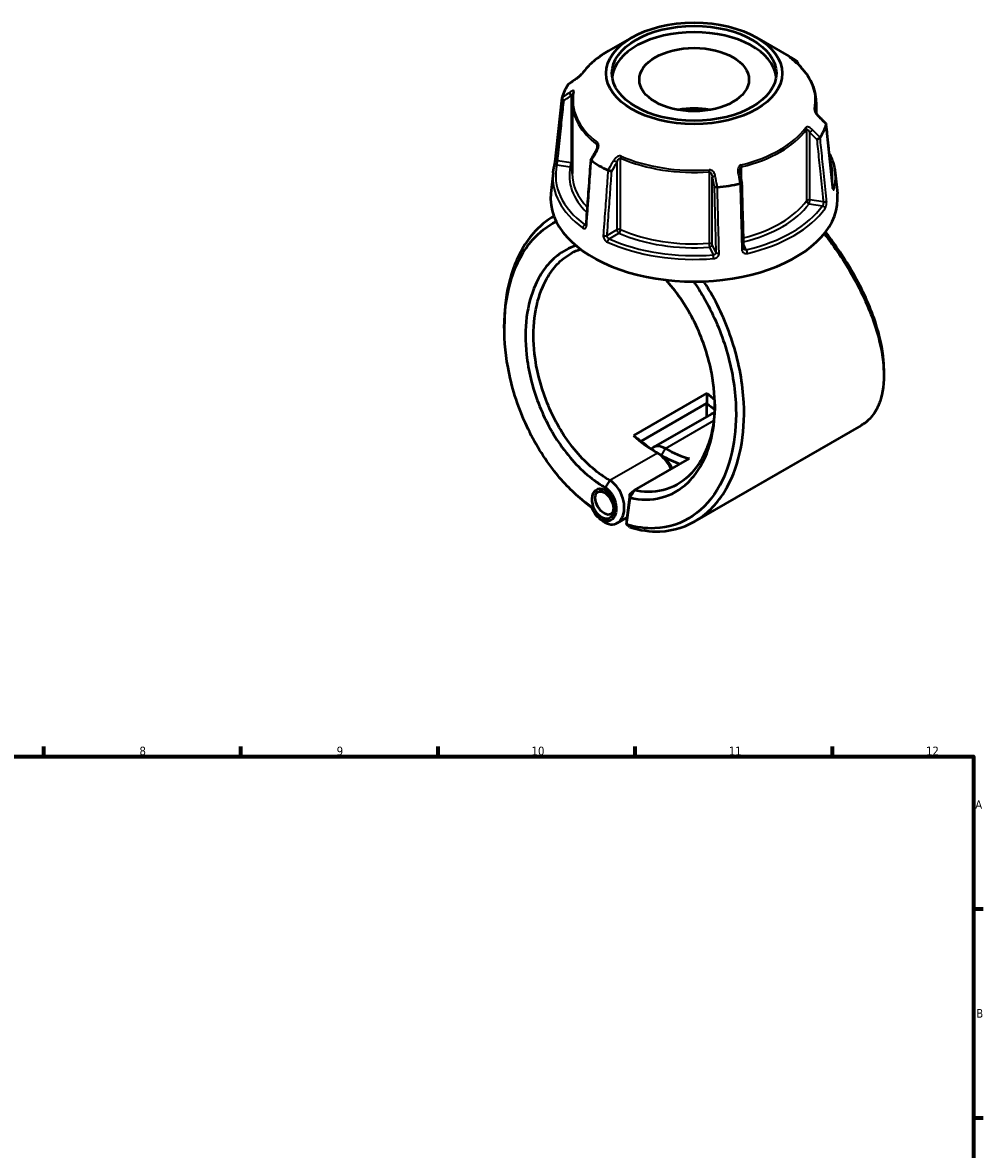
# Model space of a CAD drawing. Header units: millimetres. Extents: x 0 to 898, y 0 to 835.
# Tile 10 of 10: x 483 to 825, y 434 to 835. Entities that reach past the tile are written whole.
import ezdxf

# ---------------------------------------------------------------- set-up
doc = ezdxf.new("R2010")
doc.units = ezdxf.units.MM
for name, color, linetype, lineweight in [('Border (ANSI)', 7, 'Continuous', 70), ('Visible (ANSI)', 7, 'Continuous', 50), ('Visible Narrow (ANSI)', 7, 'Continuous', 35)]:
    doc.layers.add(name, color=color, linetype=linetype, lineweight=lineweight)
doc.styles.add('Note Text (ANSI)', font='tahoma.ttf')

# ---------------------------------------------------------------- blocks, each defined once
blk = doc.blocks.new('Borders Default Border')
at = {"layer": 'Border (ANSI)'}
for p, q in [((490.58, 574), (490.58, 577.45)), ((560.67, 574), (560.67, 577.45)), ((630.75, 574), (630.75, 577.45)), ((700.83, 574), (700.83, 577.45)), ((770.92, 574), (770.92, 577.45)), ((821, 519.75), (824.45, 519.75)), ((821, 445.5), (824.45, 445.5))]:
    blk.add_line(p, q, dxfattribs=at)
at = {"layer": 'Border (ANSI)', "flags": 128}
blk.add_lwpolyline([(20, 20), (20, 574), (821, 574), (821, 20), (20, 20)], dxfattribs=at)
at = {"layer": 'Border (ANSI)', "attachment_point": 7, "style": 'Note Text (ANSI)'}
for s, insert, char_height in [('8', (524.63, 574.33), 3.05), ('9', (594.7, 574.34), 3.05), ('10', (663.96, 574.34), 3.048), ('11', (734.04, 574.4), 3.048), ('12', (804.13, 574.4), 3.048), ('A', (821.63, 555.35), 3.05), ('B', (821.99, 481.1), 3.05)]:
    blk.add_mtext(s, dxfattribs=dict(at, insert=insert, char_height=char_height))

msp = doc.modelspace()

# ---------------------------------------------------------------- linework, layer by layer
at = {"layer": 'Visible (ANSI)'}
for p, q in [((699.615, 829.603), (691.286, 824.794)), ((743.849, 829.603), (755.43, 822.916)), ((678.382, 806.638), (678.382, 781.238)), ((765.082, 806.638), (765.082, 802.684)), ((671.623, 781.47), (670.829, 774.078)), ((771.841, 781.47), (772.634, 774.078)), ((671.885, 766.03), (671.842, 766.005)), ((726.23, 703.179), (700.138, 688.115)), ((702.888, 686.084), (726.221, 699.555)), ((726.186, 694.788), (726.186, 699.494)), ((727.729, 695.679), (707.294, 683.881)), ((781.069, 691.658), (721.895, 657.494)), ((700.542, 668.608), (720.061, 679.878)), ((689.375, 669.032), (687.557, 667.982)), ((698.908, 667.211), (697.696, 657.704)), ((697.724, 656.415), (698.942, 665.975)), ((698.908, 667.211), (700.542, 668.608)), ((698.942, 665.975), (698.908, 667.211)), ((693.194, 660.752), (692.097, 660.119)), ((697.854, 658.939), (694.419, 656.956)), ((697.696, 657.704), (697.724, 656.415))]:
    msp.add_line(p, q, dxfattribs=at)
for centre, major_axis, ratio in [((721.732, 816.833), (-31.278, 0), 0.5773503), ((721.732, 816.833), (-29.214, 0), 0.5773503), ((721.732, 814.605), (-19.476, 0), 0.5773503), ((689.445, 663.83), (1.972, -5.222), 0.6591126), ((689.827, 664.051), (2.27, -3.932), 0.5773503)]:
    msp.add_ellipse(centre, major_axis=major_axis, ratio=ratio, dxfattribs=at)
for centre, major_axis, ratio, start_param, end_param in [((721.732, 814.605), (-29.214, 0), 0.5773503, 3.2077127, 6.2170652), ((721.732, 803.46), (47.656, 0), 0.5773503, 0.6979587, 0.7853982), ((11498.019, -9684.928), (-14509.368, 6031.905), 0.7811368, 5.8146733, 5.8149273), ((721.732, 803.46), (-47.656, 0), 0.5773503, 5.9339464, 6.1088254), ((721.732, 793.057), (19.476, 0), 0.5773503, 1.2803998, 1.8611928), ((-9806.074, -6489.856), (-14078.613, 6629.659), 0.7840509, 4.2841798, 4.2844332), ((721.732, 803.46), (47.656, 0), 0.5773503, 5.9339464, 6.1088254), ((8577.169, -3805.522), (-7906.908, -13695.169), 0.5773855, 4.7102252, 4.7104691), ((721.732, 803.46), (-47.656, 0), 0.5773503, 0.6979587, 0.8728376), ((-2116.311, -2107.607), (-2384.604, 15419.645), 0.2116455, 4.8678085, 4.8680471), ((721.732, 803.46), (-47.656, 0), 0.5773503, 1.7451562, 1.9200352), ((721.732, 772.257), (51, 0), 0.5773503, 3.0796893, 6.3450887), ((734.778, 733.636), (-22.5, 38.971), 0.5773503, 2.0842332, 2.1751353), ((733.364, 732.82), (23.5, -40.703), 0.5773503, 5.2801149, 5.3671546), ((731.949, 688.37), (-4.22, 7.309), 0.5773503, 6.0220013, 6.2831853), ((708.686, 718.572), (22.5, -38.971), 0.5773503, 5.2258258, 5.4977872), ((710.1, 719.389), (-23.5, 40.703), 0.5773503, 2.1385222, 2.3561945), ((711.514, 676.572), (-4.22, 7.309), 0.5773503, 5.4977871, 6.4769284), ((708.686, 674.939), (4.22, -7.309), 0.5773503, 1.4029495, 2.3561945), ((711.514, 720.205), (-22.5, 38.971), 0.5773503, 2.3561945, 2.6281559), ((710.1, 675.755), (-3.22, 5.577), 0.5773503, 4.4916592, 5.4977872), ((710.1, 719.389), (23.5, -40.703), 0.5773503, 5.4977872, 5.6986981)]:
    msp.add_ellipse(centre, major_axis=major_axis, ratio=ratio, start_param=start_param, end_param=end_param, dxfattribs=at)
for points, knots in [([(691.286, 824.794), (690.497, 824.338), (689.737, 823.864), (688.28, 822.883), (687.584, 822.375), (686.258, 821.327), (685.628, 820.788), (684.441, 819.679), (683.883, 819.111), (682.841, 817.947), (682.358, 817.352), (681.914, 816.746)], [3.14159265, 3.14159265, 3.14159265, 3.14159265, 3.21871647, 3.21871647, 3.29584029, 3.29584029, 3.37296411, 3.37296411, 3.45008793, 3.45008793, 3.52721175, 3.52721175, 3.52721175, 3.52721175]), ([(756.119, 822.18), (756.067, 822.22), (756.021, 822.255), (755.944, 822.317), (755.912, 822.342), (755.866, 822.381), (755.852, 822.394), (755.849, 822.396), (755.849, 822.397), (755.849, 822.397)], [0, 0, 0, 0, 0.027602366, 0.027602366, 0.055204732, 0.055204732, 0.082807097, 0.082807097, 0.085029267, 0.085029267, 0.085029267, 0.085029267]), ([(765.082, 806.638), (765.082, 807.769), (764.955, 808.899), (764.451, 811.133), (764.074, 812.237), (763.083, 814.397), (762.468, 815.454), (761.016, 817.502), (760.179, 818.494), (758.299, 820.399), (757.256, 821.312), (756.119, 822.18)], [0.78539816, 0.78539816, 0.78539816, 0.78539816, 0.91488186, 0.91488186, 1.04436556, 1.04436556, 1.17384925, 1.17384925, 1.30333295, 1.30333295, 1.43281665, 1.43281665, 1.43281665, 1.43281665]), ([(758.404, 820.257), (758.412, 820.273), (758.419, 820.289), (758.473, 820.41), (758.498, 820.517), (758.505, 820.725), (758.485, 820.825), (758.401, 820.999), (758.34, 821.073), (758.261, 821.131)], [0.03322541, 0.03322541, 0.03322541, 0.03322541, 0.03920164, 0.03920164, 0.07789329, 0.07789329, 0.11648513, 0.11648513, 0.1535304, 0.1535304, 0.1535304, 0.1535304]), ([(681.914, 816.746), (681.896, 816.721), (681.871, 816.689), (681.803, 816.606), (681.756, 816.552), (681.636, 816.421), (681.56, 816.342), (681.37, 816.153), (681.254, 816.043), (680.978, 815.792), (680.816, 815.652), (680.494, 815.387), (680.335, 815.262), (680.048, 815.047), (679.919, 814.954), (679.795, 814.869)], [0, 0, 0, 0, 0.02448736, 0.02448736, 0.05566303, 0.05566303, 0.09536839, 0.09536839, 0.14762195, 0.14762195, 0.21670515, 0.21670515, 0.28578835, 0.28578835, 0.345416, 0.345416, 0.345416, 0.345416]), ([(678.728, 809.869), (678.682, 809.655), (678.641, 809.441), (678.567, 809.011), (678.534, 808.796), (678.479, 808.366), (678.456, 808.15), (678.419, 807.719), (678.405, 807.503), (678.386, 807.071), (678.382, 806.855), (678.382, 806.638)], [3.80317111, 3.80317111, 3.80317111, 3.80317111, 3.82793505, 3.82793505, 3.85269899, 3.85269899, 3.87746293, 3.87746293, 3.90222688, 3.90222688, 3.92699082, 3.92699082, 3.92699082, 3.92699082]), ([(672.479, 786.358), (672.632, 787.811), (672.786, 789.264), (673.092, 792.169), (673.246, 793.622), (673.552, 796.527), (673.706, 797.979), (674.013, 800.885), (674.166, 802.337), (674.473, 805.243), (674.626, 806.695), (674.779, 808.148)], [1.2046153, 1.2046153, 1.2046153, 1.2046153, 1.7491622, 1.7491622, 2.2937091, 2.2937091, 2.8382559, 2.8382559, 3.3828028, 3.3828028, 3.9273497, 3.9273497, 3.9273497, 3.9273497]), ([(675.485, 807.199), (675.484, 807.2), (675.482, 807.201), (675.367, 807.265), (675.259, 807.34), (675.069, 807.507), (674.987, 807.598), (674.86, 807.785), (674.815, 807.881), (674.772, 808.061), (674.772, 808.145), (674.793, 808.218)], [-0.15364842, -0.15364842, -0.15364842, -0.15364842, -0.15317329, -0.15317329, -0.11406281, -0.11406281, -0.0754613, -0.0754613, -0.03695913, -0.03695913, 0, 0, 0, 0]), ([(765.93, 801.624), (765.805, 801.75), (765.681, 801.884), (765.446, 802.163), (765.333, 802.309), (765.128, 802.605), (765.035, 802.755), (764.921, 802.966), (764.888, 803.033), (764.838, 803.144), (764.819, 803.191), (764.778, 803.301), (764.761, 803.36), (764.746, 803.429), (764.743, 803.448), (764.742, 803.462), (764.742, 803.464), (764.742, 803.464)], [0, 0, 0, 0, 0.06411837, 0.06411837, 0.12823675, 0.12823675, 0.19235512, 0.19235512, 0.22276405, 0.22276405, 0.24628627, 0.24628627, 0.28310596, 0.28310596, 0.30675646, 0.30675646, 0.31680187, 0.31680187, 0.31680187, 0.31680187]), ([(768.629, 798.935), (768.647, 798.917), (768.661, 798.897), (768.692, 798.826), (768.692, 798.768), (768.67, 798.702)], [-0.053484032, -0.053484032, -0.053484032, -0.053484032, -0.036959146, -0.036959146, 0, 0, 0, 0]), ([(770.985, 776.325), (770.832, 777.824), (770.678, 779.324), (770.372, 782.323), (770.218, 783.822), (769.912, 786.821), (769.758, 788.321), (769.452, 791.32), (769.299, 792.819), (768.992, 795.818), (768.839, 797.318), (768.685, 798.817)], [1.2046153, 1.2046153, 1.2046153, 1.2046153, 1.7489383, 1.7489383, 2.2932613, 2.2932613, 2.8375843, 2.8375843, 3.3819073, 3.3819073, 3.9262302, 3.9262302, 3.9262302, 3.9262302]), ([(766.503, 794.031), (766.461, 793.96), (766.399, 793.886), (766.24, 793.737), (766.143, 793.664), (765.929, 793.529), (765.813, 793.469), (765.577, 793.368), (765.457, 793.328), (765.341, 793.3), (765.34, 793.299), (765.339, 793.299)], [-0.1535305, -0.1535305, -0.1535305, -0.1535305, -0.11648518, -0.11648518, -0.0778932, -0.0778932, -0.03920169, -0.03920169, 0, 0, 0.00047622, 0.00047622, 0.00047622, 0.00047622]), ([(687.356, 790.851), (687.356, 790.777), (687.35, 790.693), (687.325, 790.515), (687.305, 790.421), (687.254, 790.227), (687.223, 790.128), (687.149, 789.928), (687.107, 789.828), (687.012, 789.629), (686.961, 789.531), (686.905, 789.435)], [0.13801183, 0.13801183, 0.13801183, 0.13801183, 0.17949263, 0.17949263, 0.22097343, 0.22097343, 0.26245423, 0.26245423, 0.30393503, 0.30393503, 0.34541583, 0.34541583, 0.34541583, 0.34541583]), ([(672.015, 783.733), (672.038, 783.83), (672.066, 783.951), (672.128, 784.239), (672.163, 784.409), (672.234, 784.772), (672.27, 784.966), (672.338, 785.355), (672.37, 785.549), (672.425, 785.917), (672.448, 786.09), (672.471, 786.284), (672.475, 786.322), (672.479, 786.358)], [0, 0, 0, 0, 0.05596137, 0.05596137, 0.11691794, 0.11691794, 0.17857848, 0.17857848, 0.2397459, 0.2397459, 0.2998994, 0.2998994, 0.31481354, 0.31481354, 0.31481354, 0.31481354]), ([(684.962, 786.061), (684.85, 784.527), (684.738, 782.992), (684.514, 779.922), (684.403, 778.387), (684.179, 775.317), (684.067, 773.782), (683.844, 770.712), (683.732, 769.177), (683.508, 766.107), (683.396, 764.572), (683.284, 763.037)], [0.5443454, 0.5443454, 0.5443454, 0.5443454, 1.0866895, 1.0866895, 1.6290336, 1.6290336, 2.1713777, 2.1713777, 2.7137217, 2.7137217, 3.2560658, 3.2560658, 3.2560658, 3.2560658]), ([(685.203, 785.789), (685.123, 785.839), (685.062, 785.889), (684.978, 785.983), (684.959, 786.026), (684.963, 786.075), (684.967, 786.087), (684.973, 786.097)], [-0.153530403, -0.153530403, -0.153530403, -0.153530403, -0.116485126, -0.116485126, -0.077893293, -0.077893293, -0.064730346, -0.064730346, -0.064730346, -0.064730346]), ([(769.772, 788.193), (770.305, 787.162), (770.744, 786.11), (771.458, 783.866), (771.712, 782.671), (771.841, 781.47)], [5.20761365, 5.20761365, 5.20761365, 5.20761365, 5.31604109, 5.31604109, 5.43588379, 5.43588379, 5.43588379, 5.43588379]), ([(671.623, 781.47), (671.639, 781.621), (671.657, 781.773), (671.698, 782.075), (671.72, 782.227), (671.768, 782.529), (671.795, 782.68), (671.851, 782.981), (671.881, 783.132), (671.945, 783.433), (671.979, 783.583), (672.015, 783.733)], [2.418097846, 2.418097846, 2.418097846, 2.418097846, 2.433220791, 2.433220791, 2.448343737, 2.448343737, 2.463466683, 2.463466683, 2.478589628, 2.478589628, 2.493712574, 2.493712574, 2.493712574, 2.493712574]), ([(692.449, 782.023), (692.448, 782.023), (692.447, 782.023), (692.362, 782.02), (692.262, 782.026), (692.043, 782.057), (691.925, 782.081), (691.681, 782.145), (691.558, 782.184), (691.326, 782.273), (691.219, 782.32), (691.125, 782.37)], [-0.15364842, -0.15364842, -0.15364842, -0.15364842, -0.15317321, -0.15317321, -0.11406278, -0.11406278, -0.07546114, -0.07546114, -0.03695909, -0.03695909, 0, 0, 0, 0]), ([(738.044, 781.494), (738.037, 781.53), (738.031, 781.565), (738.021, 781.636), (738.016, 781.672), (738.008, 781.743), (738.004, 781.778), (737.999, 781.849), (737.997, 781.884), (737.994, 781.954), (737.993, 781.988), (737.993, 782.023)], [0, 0, 0, 0, 0.014604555, 0.014604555, 0.02920911, 0.02920911, 0.043813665, 0.043813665, 0.05841822, 0.05841822, 0.073022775, 0.073022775, 0.073022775, 0.073022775]), ([(738.727, 777.877), (738.729, 777.867), (738.727, 777.856), (738.706, 777.819), (738.669, 777.791), (738.553, 777.735), (738.474, 777.707), (738.286, 777.655), (738.179, 777.632), (738.063, 777.612)], [-0.13074868, -0.13074868, -0.13074868, -0.13074868, -0.11406282, -0.11406282, -0.07546133, -0.07546133, -0.03695914, -0.03695914, 0, 0, 0, 0]), ([(739.338, 754.628), (739.297, 756.177), (739.257, 757.727), (739.175, 760.826), (739.135, 762.375), (739.053, 765.474), (739.013, 767.024), (738.931, 770.123), (738.891, 771.673), (738.809, 774.772), (738.768, 776.321), (738.728, 777.871)], [1.2046153, 1.2046153, 1.2046153, 1.2046153, 1.7437986, 1.7437986, 2.2829818, 2.2829818, 2.8221651, 2.8221651, 3.3613483, 3.3613483, 3.9005316, 3.9005316, 3.9005316, 3.9005316]), ([(729.974, 776.36), (729.852, 776.344), (729.729, 776.331), (729.486, 776.317), (729.37, 776.314), (729.162, 776.32), (729.072, 776.328), (728.929, 776.354), (728.876, 776.371), (728.844, 776.392), (728.844, 776.392), (728.844, 776.393)], [-0.15353049, -0.15353049, -0.15353049, -0.15353049, -0.11648517, -0.11648517, -0.07789322, -0.07789322, -0.03920168, -0.03920168, 0, 0, 0.00047624, 0.00047624, 0.00047624, 0.00047624]), ([(771.06, 775.893), (771.06, 775.893), (771.058, 775.898), (771.05, 775.924), (771.042, 775.953), (771.024, 776.04), (771.013, 776.104), (770.996, 776.223), (770.99, 776.273), (770.985, 776.325)], [0.20812264, 0.20812264, 0.20812264, 0.20812264, 0.22489111, 0.22489111, 0.25432414, 0.25432414, 0.2919232, 0.2919232, 0.31481354, 0.31481354, 0.31481354, 0.31481354]), ([(671.886, 766.028), (669.175, 764.468), (666.696, 762.408), (661.203, 756.07), (658.592, 751.199), (655.372, 740.851), (654.518, 735.584), (654.321, 730.037), (654.291, 729.193), (654.277, 728.343), (654.277, 727.487)], [0.7804091, 0.7804091, 0.7804091, 0.7804091, 1.0154019, 1.0154019, 1.37379006, 1.37379006, 1.67746339, 1.67746339, 1.67746339, 1.72367387, 1.72367387, 1.72367387, 1.72367387]), ([(685.356, 662.547), (684.192, 663.361), (683.042, 664.237), (678.198, 668.232), (674.673, 671.921), (669.597, 678.545), (667.831, 681.163), (664.575, 686.656), (663.086, 689.532), (660.34, 695.653), (659.104, 698.911), (657.036, 705.522), (656.204, 708.874), (654.544, 717.876), (654.118, 723.511), (654.33, 728.869), (654.542, 734.227), (655.391, 739.306), (658.547, 749.267), (661.09, 753.944), (666.754, 760.399), (669.589, 762.601), (672.705, 764.146)], [-3.05148, -3.05148, -3.05148, -3.05148, -2.964022, -2.964022, -2.6775194, -2.6775194, -2.5089885, -2.5089885, -2.3404576, -2.3404576, -2.1607971, -2.1607971, -1.9811367, -1.9811367, -1.6774634, -1.6774634, -1.6774634, -1.3737901, -1.3737901, -1.0154019, -1.0154019, -0.7429813, -0.7429813, -0.7429813, -0.7429813]), ([(683.284, 763.037), (683.281, 762.989), (683.275, 762.948), (683.261, 762.881), (683.253, 762.856), (683.241, 762.824), (683.236, 762.816), (683.236, 762.816)], [0, 0, 0, 0, 0.031458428, 0.031458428, 0.062916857, 0.062916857, 0.093079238, 0.093079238, 0.093079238, 0.093079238]), ([(767.964, 759.827), (771.69, 755.063), (775.086, 750.004), (781.439, 738.805), (784.199, 732.642), (787.714, 721.81), (788.712, 717.058), (789.053, 712.738), (789.394, 708.419), (789.078, 704.532), (787.557, 699.314), (786.769, 697.586), (784.774, 694.608), (783.567, 693.357), (781.815, 692.112), (781.448, 691.877), (781.069, 691.658)], [-2.462032, -2.462032, -2.462032, -2.462032, -2.1597208, -2.1597208, -1.8014476, -1.8014476, -1.4977294, -1.4977294, -1.4977294, -1.1940112, -1.1940112, -1.0143978, -1.0143978, -0.8347845, -0.8347845, -0.7891624, -0.7891624, -0.7891624, -0.7891624]), ([(789.186, 711.303), (789.187, 712.405), (789.138, 713.542), (789.04, 714.711), (788.688, 718.905), (787.701, 723.511), (784.26, 733.988), (781.574, 739.937), (775.377, 750.797), (772.041, 755.73), (768.387, 760.365)], [1.4130481, 1.4130481, 1.4130481, 1.4130481, 1.4977294, 1.4977294, 1.4977294, 1.8014476, 1.8014476, 2.1597208, 2.1597208, 2.4662781, 2.4662781, 2.4662781, 2.4662781]), ([(679.724, 755.559), (677.32, 754.791), (675.069, 753.587), (671.445, 750.71), (669.986, 749.194), (667.393, 745.72), (666.259, 743.76), (663.793, 738.197), (662.745, 734.305), (662.211, 730.115), (661.677, 725.926), (661.658, 721.44), (662.777, 711.112), (664.216, 705.219), (668.54, 693.934), (671.438, 688.549), (678.433, 678.897), (682.58, 674.703), (688.021, 670.839), (689.092, 670.151), (690.171, 669.528)], [-2.4983333, -2.4983333, -2.4983333, -2.4983333, -2.2558929, -2.2558929, -2.0652236, -2.0652236, -1.8745543, -1.8745543, -1.5707963, -1.5707963, -1.5707963, -1.2670383, -1.2670383, -0.8856997, -0.8856997, -0.5009853, -0.5009853, -0.0973674, -0.0973674, 0, 0, 0, 0]), ([(691.807, 672.085), (690.782, 672.677), (689.764, 673.331), (684.594, 676.998), (680.65, 680.975), (673.981, 690.137), (671.21, 695.254), (667.052, 706.004), (665.655, 711.63), (664.538, 721.516), (664.534, 725.82), (665.023, 729.849), (665.512, 733.877), (666.495, 737.629), (668.829, 743.002), (669.906, 744.898), (672.377, 748.264), (673.77, 749.735), (677.12, 752.437), (679.135, 753.564), (681.286, 754.319)], [0, 0, 0, 0, 0.0973674, 0.0973674, 0.5009853, 0.5009853, 0.8856997, 0.8856997, 1.2670383, 1.2670383, 1.5707963, 1.5707963, 1.5707963, 1.8745543, 1.8745543, 2.0652236, 2.0652236, 2.2558929, 2.2558929, 2.4836819, 2.4836819, 2.4836819, 2.4836819]), ([(739.376, 754.452), (739.372, 754.461), (739.368, 754.47), (739.361, 754.49), (739.357, 754.501), (739.351, 754.523), (739.349, 754.534), (739.344, 754.559), (739.342, 754.572), (739.339, 754.599), (739.338, 754.613), (739.338, 754.628)], [0.24445822, 0.24445822, 0.24445822, 0.24445822, 0.258529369, 0.258529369, 0.272600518, 0.272600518, 0.286671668, 0.286671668, 0.300742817, 0.300742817, 0.314813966, 0.314813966, 0.314813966, 0.314813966]), ([(721.565, 742.812), (722.789, 741.047), (723.956, 739.211), (726.66, 734.556), (728.123, 731.67), (730.73, 725.73), (731.872, 722.675), (733.867, 716.283), (734.695, 712.94), (735.923, 706.268), (736.323, 702.939), (736.808, 694.128), (736.477, 688.761), (735.523, 683.814), (734.57, 678.866), (732.996, 674.34), (728.36, 665.83), (725.079, 662.101), (717.239, 656.773), (712.635, 655.269), (704.494, 654.954), (701.121, 655.404), (697.724, 656.415)], [-2.6116042, -2.6116042, -2.6116042, -2.6116042, -2.4961719, -2.4961719, -2.3279463, -2.3279463, -2.1597208, -2.1597208, -1.9805842, -1.9805842, -1.8014476, -1.8014476, -1.4977294, -1.4977294, -1.4977294, -1.1940112, -1.1940112, -0.8347845, -0.8347845, -0.4610233, -0.4610233, -0.2129992, -0.2129992, -0.2129992, -0.2129992]), ([(698.886, 655.459), (702.483, 654.352), (706.059, 653.851), (714.547, 654.152), (719.3, 655.679), (727.412, 661.123), (730.816, 664.942), (735.643, 673.681), (737.291, 678.337), (738.298, 683.435), (739.305, 688.533), (739.672, 694.073), (739.204, 703.184), (738.801, 706.63), (737.551, 713.542), (736.703, 717.008), (734.652, 723.642), (733.474, 726.814), (730.781, 732.989), (729.267, 735.99), (726.813, 740.232), (725.989, 741.571), (725.133, 742.877)], [0.2061334, 0.2061334, 0.2061334, 0.2061334, 0.4610233, 0.4610233, 0.8347845, 0.8347845, 1.1940112, 1.1940112, 1.4977294, 1.4977294, 1.4977294, 1.8014476, 1.8014476, 1.9805842, 1.9805842, 2.1597208, 2.1597208, 2.3279463, 2.3279463, 2.4961719, 2.4961719, 2.576298, 2.576298, 2.576298, 2.576298]), ([(698.942, 665.975), (699.398, 665.868), (699.852, 665.774), (704.162, 664.998), (707.918, 665.224), (714.814, 667.496), (717.946, 669.556), (721.983, 673.967), (723.254, 675.756), (725.444, 679.737), (726.363, 681.929), (728.247, 688.027), (728.914, 692.183), (729.063, 696.561), (729.211, 700.939), (728.841, 705.539), (726.87, 715.947), (724.977, 721.76), (719.844, 732.639), (716.596, 737.696), (712.497, 742.461), (712.078, 742.931), (711.654, 743.392)], [-2.8802454, -2.8802454, -2.8802454, -2.8802454, -2.8394011, -2.8394011, -2.4921111, -2.4921111, -2.1418878, -2.1418878, -1.9511775, -1.9511775, -1.7604673, -1.7604673, -1.4570397, -1.4570397, -1.4570397, -1.1536122, -1.1536122, -0.7724267, -0.7724267, -0.3881385, -0.3881385, -0.3450386, -0.3450386, -0.3450386, -0.3450386]), ([(729.091, 699.154), (729.085, 698.672), (729.073, 698.193), (729.054, 697.717), (728.889, 693.527), (728.226, 689.56), (726.388, 683.751), (725.495, 681.667), (723.378, 677.887), (722.153, 676.192), (718.271, 672.019), (715.271, 670.08), (708.687, 667.957), (705.109, 667.758), (701.141, 668.482), (700.842, 668.542), (700.542, 668.608)], [1.4225451, 1.4225451, 1.4225451, 1.4225451, 1.4570397, 1.4570397, 1.4570397, 1.7604673, 1.7604673, 1.9511775, 1.9511775, 2.1418878, 2.1418878, 2.4921111, 2.4921111, 2.8394011, 2.8394011, 2.8677245, 2.8677245, 2.8677245, 2.8677245]), ([(690.171, 669.528), (690.494, 669.341), (690.811, 669.112), (691.851, 668.199), (692.512, 667.328), (693.468, 665.446), (693.791, 664.457), (694.109, 662.465), (694.09, 661.465), (693.769, 660.05), (693.577, 659.556), (693.325, 659.135), (693.073, 658.714), (692.761, 658.366), (691.833, 657.691), (691.146, 657.505), (689.669, 657.631), (688.878, 657.961), (687.311, 659.143), (686.552, 660.057), (685.736, 661.576), (685.526, 662.055), (685.356, 662.547)], [0, 0, 0, 0, 0.2133498, 0.2133498, 0.728748, 0.728748, 1.1958206, 1.1958206, 1.6799197, 1.6799197, 1.9824816, 1.9824816, 1.9824816, 2.2850436, 2.2850436, 2.7691427, 2.7691427, 3.270659, 3.270659, 3.8358654, 3.8358654, 4.0759765, 4.0759765, 4.0759765, 4.0759765]), ([(688.993, 657.837), (689.055, 657.788), (689.117, 657.74), (690.113, 656.994), (691.113, 656.571), (692.994, 656.379), (693.878, 656.587), (695.093, 657.396), (695.508, 657.819), (695.85, 658.339), (696.192, 658.859), (696.462, 659.476), (696.934, 661.268), (696.999, 662.557), (696.642, 665.177), (696.238, 666.503), (694.986, 669.058), (694.096, 670.259), (692.68, 671.516), (692.247, 671.831), (691.807, 672.085)], [-3.3042487, -3.3042487, -3.3042487, -3.3042487, -3.270659, -3.270659, -2.7691427, -2.7691427, -2.2850436, -2.2850436, -1.9824816, -1.9824816, -1.9824816, -1.6799197, -1.6799197, -1.1958206, -1.1958206, -0.728748, -0.728748, -0.2133498, -0.2133498, 0, 0, 0, 0]), ([(698.942, 665.975), (699.208, 666.413), (699.475, 666.852), (700.008, 667.73), (700.275, 668.169), (700.542, 668.608)], [-0.30879126, -0.30879126, -0.30879126, -0.30879126, -0.15445747, -0.15445747, 0, 0, 0, 0]), ([(698.886, 655.459), (698.693, 655.618), (698.499, 655.777), (698.112, 656.096), (697.918, 656.255), (697.724, 656.415)], [-0.26328472, -0.26328472, -0.26328472, -0.26328472, -0.13166724, -0.13166724, 0, 0, 0, 0])]:
    msp.add_open_spline(points, degree=3, knots=knots, dxfattribs=at)
for points in [[(758.261, 821.131), (758.255, 821.135), (758.25, 821.139), (758.244, 821.143)], [(758.5, 820.697), (758.515, 820.506), (758.53, 820.315), (758.545, 820.124)], [(676.961, 812.889), (676.958, 812.885), (676.955, 812.88), (676.952, 812.875)], [(676.961, 812.889), (676.987, 812.929), (677.021, 812.963), (677.062, 812.991)], [(674.798, 808.234), (674.796, 808.229), (674.795, 808.224), (674.793, 808.218)], [(768.666, 798.687), (768.667, 798.692), (768.669, 798.697), (768.67, 798.702)], [(766.503, 794.031), (766.505, 794.036), (766.508, 794.041), (766.511, 794.045)], [(685.203, 785.789), (685.208, 785.786), (685.214, 785.782), (685.219, 785.778)], [(691.105, 782.38), (691.112, 782.377), (691.118, 782.373), (691.125, 782.37)], [(738.039, 777.607), (738.047, 777.609), (738.055, 777.61), (738.063, 777.612)], [(729.974, 776.36), (729.982, 776.361), (729.991, 776.362), (729.999, 776.363)], [(654.277, 726.187), (654.277, 726.62), (654.277, 727.053), (654.277, 727.487)], [(789.187, 711.303), (789.187, 710.687), (789.187, 710.072), (789.187, 709.456)], [(726.23, 703.179), (726.244, 701.97), (726.24, 700.76), (726.221, 699.555)], [(700.138, 688.115), (701.047, 687.422), (701.965, 686.745), (702.888, 686.084)], [(683.67, 663.76), (683.344, 664.019), (683.019, 664.277), (682.694, 664.536)], [(683.67, 663.76), (684.24, 663.306), (684.815, 662.867), (685.393, 662.442)], [(688.993, 657.837), (688.668, 658.095), (688.343, 658.354), (688.017, 658.613)]]:
    msp.add_open_spline(points, degree=3, dxfattribs=at)
for points, weights in [([(726.221, 699.555), (726.204, 699.525), (726.186, 699.494)], [1.26304348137, 1.26299855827, 1.2629532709]), ([(702.923, 686.063), (702.905, 686.073), (702.888, 686.084)], [1.2629532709, 1.26299855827, 1.26304348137])]:
    msp.add_rational_spline(points, weights, degree=2, dxfattribs=at)
at = {"layer": 'Visible Narrow (ANSI)'}
for p, q in [((677.98, 808.914), (677.98, 784.958)), ((764.75, 803.412), (764.75, 803.547)), ((761.663, 796.897), (761.663, 771.497)), ((762.843, 771.83), (762.843, 795.785)), ((687.154, 791.543), (687.154, 789.945)), ((677.98, 784.958), (673.215, 785.696)), ((695.586, 761.275), (695.586, 786.675)), ((672.987, 784.316), (677.721, 783.584)), ((694.276, 785.178), (694.276, 761.222)), ((727.086, 781.802), (727.086, 756.402)), ((738.604, 778.528), (738.604, 783.584)), ((728.175, 755.978), (728.175, 779.934)), ((762.585, 770.456), (767.318, 769.723)), ((767.609, 771.093), (762.843, 771.83)), ((683.297, 763.212), (682.891, 762.978)), ((694.276, 761.222), (690.787, 759.208)), ((691.518, 757.997), (694.983, 759.998)), ((727.209, 755.012), (728.477, 752.279)), ((729.452, 753.227), (728.175, 755.978)), ((740.262, 754.102), (739.297, 756.18)), ((711.514, 683.463), (728.697, 693.383)), ((708.686, 681.83), (691.807, 672.085)), ((710.1, 681.013), (708.686, 681.83)), ((710.1, 681.013), (711.514, 683.463)), ((690.171, 669.528), (691.807, 672.085))]:
    msp.add_line(p, q, dxfattribs=at)
for centre, major_axis, ratio, start_param, end_param in [((721.732, 807.216), (43.057, 0), 0.5773503, 2.3561945, 2.7418136), ((755.512, 821.385), (0.607, 0.795), 0.6512731, 0, 0.0791919), ((721.732, 807.216), (43.057, 0), 0.5773503, 6.1593656, 6.9306038), ((755.693, 821.454), (0.497, 0.868), 0.8164947, 5.5909163, 6.2143603), ((680.361, 814.044), (-0.566, 0.824), 0.557115, 0, 0.2527202), ((682.721, 816.155), (-0.807, 0.591), 0.7521134, 6.0009627, 6.2831853), ((678.239, 809.471), (-0.566, 0.824), 0.557115, 0.3842372, 1.889275), ((721.732, 807.216), (-43.057, 0), 0.5773503, 6.1593656, 6.9306038), ((679.706, 809.658), (-0.978, 0.211), 0.8102456, 5.6707033, 6.2831853), ((721.732, 806.638), (-43.35, 0), 0.5773503, 0, 0.6474185), ((721.732, 806.638), (43.35, 0), 0.5773503, 6.1593656, 6.2831853), ((763.757, 803.619), (0.978, -0.211), 0.8102456, 0.1729162, 0.9583143), ((765.225, 800.916), (0.706, 0.708), 0.2576092, 5.732991, 6.2831853), ((721.732, 807.216), (-43.057, 0), 0.5773503, 1.9705754, 2.7418136), ((760.742, 797.122), (-0.807, 0.591), 0.7521134, 3.6447682, 4.4301663), ((721.732, 806.638), (43.35, 0), 0.5773503, 5.112168, 5.8834062), ((763.102, 796.343), (-0.706, -0.708), 0.2576092, 0.9548435, 2.4598813), ((687.77, 788.934), (-0.865, 0.501), 0.0017704, 5.3936283, 6.2831853), ((687.951, 791.891), (0.607, 0.795), 0.6512731, 1.6499882, 2.4353864), ((673.473, 786.253), (-0.994, 0.105), 0.5936203, 0, 1.3706163), ((693.569, 785.586), (-0.865, 0.501), 0.0017704, 3.7570734, 5.2621112), ((696.189, 787.135), (-0.4, -0.916), 0.492453, 4.6522942, 5.4376924), ((721.732, 806.638), (43.35, 0), 0.5773503, 4.0649705, 4.8362087), ((721.732, 807.216), (-43.057, 0), 0.5773503, 0.9233778, 1.694616), ((721.732, 780.422), (49.209, 0), 0.5773503, 6.2054058, 6.4788735), ((721.732, 779.676), (-50.205, 0), 0.5773503, 6.221282, 6.9443022), ((721.732, 780.422), (-49.209, 0), 0.5773503, 6.1456672, 6.9443022), ((672.987, 783.5), (-0.972, 0.233), 0.8087883, 4.9038811, 6.2831853), ((721.732, 780.422), (-44.35, 0), 0.5773503, 6.1593656, 6.8190563), ((677.721, 784.401), (-0.153, -0.988), 0.2113249, 0.6319143, 2.2027106), ((677.721, 784.401), (0.978, -0.211), 0.8102456, 4.8853051, 5.6135457), ((677.721, 784.401), (-1, 0), 0.5773503, 3.990955, 4.4505896), ((726.962, 782.375), (-0.072, 0.997), 0.1008402, 4.0932818, 4.8786799), ((737.062, 781.308), (0.983, 0.186), 0.1515234, 0, 1.2895813), ((738.215, 784.116), (0.237, -0.972), 0.3177926, 0.9161026, 1.7015008), ((721.732, 779.676), (50.205, 0), 0.5773503, 6.1456672, 6.3450887), ((721.732, 781.238), (-43.35, 0), 0.5773503, 0, 0.5021301), ((729.141, 780.083), (-0.983, -0.186), 0.1515234, 4.562691, 6.0677288), ((769.99, 776.223), (0.995, 0.102), 0.5566555, 6.0469779, 6.2831853), ((770.476, 775.711), (0.972, -0.233), 0.8087883, 0.2787585, 1.2285119), ((721.732, 781.238), (-43.35, 0), 0.5773503, 1.9865673, 2.7418136), ((721.732, 780.422), (44.35, 0), 0.5773503, 5.1191525, 5.8834062), ((721.732, 780.422), (49.209, 0), 0.5773503, 5.0984697, 5.8971046), ((762.585, 771.272), (-1, 0), 0.5773503, 4.4505896, 5.8834062), ((762.585, 771.272), (0.807, -0.591), 0.7521134, 3.6447682, 5.2155645), ((762.585, 771.272), (0.153, 0.988), 0.2113249, 3.773507, 5.3443033), ((767.318, 768.907), (-0.818, 0.576), 0.7563959, 3.7181962, 5.2017261), ((767.868, 771.65), (0.995, 0.102), 0.5566555, 4.3927873, 5.8801894), ((721.732, 779.676), (50.205, 0), 0.5773503, 5.0984697, 5.8971046), ((682.891, 762.161), (0.596, 0.803), 0.6444664, 0.8557592, 2.339289), ((684.282, 762.964), (-0.997, 0.073), 0.524643, 0, 0.7421181), ((694.983, 760.814), (-1, 0), 0.5773503, 4.0649705, 5.4977871), ((694.983, 760.814), (0.4, 0.916), 0.492453, 3.866896, 5.4376924), ((721.732, 781.238), (-43.35, 0), 0.5773503, 0.9233778, 1.694616), ((690.08, 759.617), (0.997, -0.073), 0.524643, 4.0504992, 5.5379013), ((691.518, 757.18), (-0.41, -0.912), 0.5013279, 3.8721145, 5.3556444), ((721.732, 780.422), (-49.209, 0), 0.5773503, 0.9096795, 1.7083144), ((694.983, 760.814), (0.5, -0.866), 0.5773503, 3.9269908, 5.4977871), ((721.732, 780.422), (44.35, 0), 0.5773503, 4.0649705, 4.8362087), ((721.732, 779.676), (50.205, 0), 0.5773503, 4.0512721, 4.8499071), ((727.209, 755.829), (1, 0), 0.5773503, 0.2617994, 1.694616), ((727.209, 755.829), (0.072, -0.997), 0.1008402, 4.0932818, 5.6640781), ((727.209, 755.829), (0.907, 0.421), 0.7886751, 4.3615096, 5.9323059), ((738.338, 754.602), (1, 0.026), 0.5061606, 5.0433355, 6.2831853), ((740.262, 753.286), (0.228, -0.974), 0.3074604, 1.0061095, 2.4896394), ((728.477, 751.463), (-0.08, 0.997), 0.1119295, 4.1796972, 5.663227), ((730.418, 753.376), (-1, -0.026), 0.5061606, 0.2475523, 1.7349544)]:
    msp.add_ellipse(centre, major_axis=major_axis, ratio=ratio, start_param=start_param, end_param=end_param, dxfattribs=at)
for points, knots in [([(756.237, 822.292), (756.079, 822.382), (755.947, 822.455), (755.767, 822.546), (755.708, 822.572), (755.659, 822.581), (755.653, 822.575), (755.676, 822.54), (755.708, 822.507), (755.807, 822.421), (755.862, 822.376), (755.975, 822.287), (756.023, 822.249), (756.076, 822.209)], [-0.34541583, -0.34541583, -0.34541583, -0.34541583, -0.25081718, -0.25081718, -0.17415567, -0.17415567, -0.12305037, -0.12305037, -0.06721438, -0.06721438, -0.02585168, -0.02585168, 0, 0, 0, 0]), ([(758.244, 821.143), (757.721, 821.443), (757.197, 821.742), (756.674, 822.042), (756.528, 822.125), (756.383, 822.208), (756.237, 822.292)], [-2.56571718, -2.56571718, -2.56571718, -2.56571718, -2.25190094, -2.25190094, -2.25190094, -2.16468107, -2.16468107, -2.16468107, -2.16468107]), ([(676.952, 812.875), (677.668, 813.368), (678.384, 813.86), (679.1, 814.353), (679.3, 814.49), (679.499, 814.627), (679.698, 814.764)], [-2.56571718, -2.56571718, -2.56571718, -2.56571718, -2.25197644, -2.25197644, -2.25197644, -2.16468107, -2.16468107, -2.16468107, -2.16468107]), ([(679.698, 814.764), (679.913, 814.911), (680.139, 815.078), (680.561, 815.411), (680.755, 815.572), (681.077, 815.854), (681.206, 815.971), (681.465, 816.217), (681.596, 816.347), (681.802, 816.567), (681.883, 816.657), (681.996, 816.795), (682.036, 816.845), (682.07, 816.891)], [-0.345416, -0.345416, -0.345416, -0.345416, -0.25131567, -0.25131567, -0.17440412, -0.17440412, -0.12292214, -0.12292214, -0.06721438, -0.06721438, -0.02585168, -0.02585168, 0, 0, 0, 0]), ([(677.542, 810.117), (677.343, 809.981), (677.143, 809.844), (676.944, 809.707), (676.229, 809.216), (675.513, 808.725), (674.798, 808.234)], [-2.68453298, -2.68453298, -2.68453298, -2.68453298, -2.59720086, -2.59720086, -2.59720086, -2.28349687, -2.28349687, -2.28349687, -2.28349687]), ([(679.004, 810.286), (679.03, 810.408), (679.023, 810.502), (678.892, 810.733), (678.615, 810.689), (678.065, 810.451), (677.809, 810.301), (677.542, 810.117)], [-0.34541683, -0.34541683, -0.34541683, -0.34541683, -0.28278882, -0.28278882, -0.11734182, -0.11734182, 0, 0, 0, 0]), ([(677.98, 808.914), (678.114, 809.118), (678.242, 809.305), (678.517, 809.678), (678.656, 809.839), (678.71, 809.825), (678.714, 809.821), (678.717, 809.815)], [0, 0, 0, 0, 0.11734182, 0.11734182, 0.28278882, 0.28278882, 0.30141453, 0.30141453, 0.30141453, 0.30141453]), ([(673.215, 785.696), (673.273, 786.25), (673.332, 786.804), (673.705, 790.34), (674.019, 793.32), (674.334, 796.301), (674.606, 798.877), (674.878, 801.452), (675.262, 805.085), (675.373, 806.142), (675.485, 807.199)], [1.2046153, 1.2046153, 1.2046153, 1.2046153, 1.4124721, 1.4124721, 2.5298299, 2.5298299, 2.5298299, 3.4952555, 3.4952555, 3.8915912, 3.8915912, 3.8915912, 3.8915912]), ([(675.485, 807.199), (676.117, 807.634), (676.75, 808.069), (677.382, 808.503), (677.582, 808.64), (677.781, 808.777), (677.98, 808.914)], [2.31996414, 2.31996414, 2.31996414, 2.31996414, 2.59720086, 2.59720086, 2.59720086, 2.68453298, 2.68453298, 2.68453298, 2.68453298]), ([(764.459, 804.146), (764.433, 804.024), (764.44, 803.872), (764.572, 803.266), (764.848, 802.758), (765.398, 801.99), (765.654, 801.692), (765.922, 801.425)], [-0.34541683, -0.34541683, -0.34541683, -0.34541683, -0.28278882, -0.28278882, -0.11734182, -0.11734182, 0, 0, 0, 0]), ([(765.922, 801.425), (766.121, 801.226), (766.32, 801.028), (766.519, 800.829), (767.234, 800.115), (767.95, 799.401), (768.666, 798.687)], [-3.18272166, -3.18272166, -3.18272166, -3.18272166, -3.09546065, -3.09546065, -3.09546065, -2.78168555, -2.78168555, -2.78168555, -2.78168555]), ([(763.765, 796.779), (763.55, 796.992), (763.324, 797.184), (762.902, 797.476), (762.708, 797.587), (762.386, 797.72), (762.258, 797.759), (761.998, 797.803), (761.867, 797.803), (761.661, 797.753), (761.58, 797.716), (761.467, 797.627), (761.428, 797.587), (761.394, 797.54)], [-0.345416, -0.345416, -0.345416, -0.345416, -0.25131567, -0.25131567, -0.17440412, -0.17440412, -0.12292214, -0.12292214, -0.06721438, -0.06721438, -0.02585168, -0.02585168, 0, 0, 0, 0]), ([(768.67, 798.702), (768.792, 797.509), (768.914, 796.317), (769.308, 792.465), (769.579, 789.806), (769.851, 787.146), (770.166, 784.067), (770.48, 780.989), (770.853, 777.338), (770.912, 776.765), (770.97, 776.193)], [-3.9279381, -3.9279381, -3.9279381, -3.9279381, -3.4952555, -3.4952555, -2.52983, -2.52983, -2.52983, -1.4124722, -1.4124722, -1.2046153, -1.2046153, -1.2046153, -1.2046153]), ([(761.663, 796.897), (761.68, 796.92), (761.7, 796.938), (761.756, 796.968), (761.796, 796.973), (761.898, 796.954), (761.963, 796.921), (762.092, 796.826), (762.156, 796.767), (762.316, 796.595), (762.412, 796.472), (762.623, 796.169), (762.736, 795.983), (762.843, 795.785)], [0, 0, 0, 0, 0.02585168, 0.02585168, 0.06721438, 0.06721438, 0.12292214, 0.12292214, 0.17440412, 0.17440412, 0.25131567, 0.25131567, 0.345416, 0.345416, 0.345416, 0.345416]), ([(762.843, 795.785), (763.043, 795.587), (763.242, 795.388), (763.441, 795.19), (764.073, 794.56), (764.706, 793.929), (765.339, 793.299)], [2.16468107, 2.16468107, 2.16468107, 2.16468107, 2.25197644, 2.25197644, 2.25197644, 2.52924991, 2.52924991, 2.52924991, 2.52924991]), ([(766.511, 794.045), (765.795, 794.758), (765.079, 795.471), (764.363, 796.184), (764.164, 796.382), (763.965, 796.58), (763.765, 796.779)], [-2.56571718, -2.56571718, -2.56571718, -2.56571718, -2.25197644, -2.25197644, -2.25197644, -2.16468107, -2.16468107, -2.16468107, -2.16468107]), ([(768.805, 771.527), (768.746, 772.099), (768.688, 772.672), (768.314, 776.322), (768, 779.4), (767.685, 782.478), (767.413, 785.137), (767.141, 787.796), (766.746, 791.647), (766.624, 792.839), (766.503, 794.031)], [-3.2560658, -3.2560658, -3.2560658, -3.2560658, -3.048209, -3.048209, -1.9308512, -1.9308512, -1.9308512, -0.9654256, -0.9654256, -0.5327431, -0.5327431, -0.5327431, -0.5327431]), ([(687.154, 791.543), (687.18, 791.523), (687.204, 791.498), (687.259, 791.418), (687.286, 791.355), (687.334, 791.186), (687.349, 791.072), (687.356, 790.918), (687.356, 790.885), (687.356, 790.851)], [0, 0, 0, 0, 0.02585168, 0.02585168, 0.06721438, 0.06721438, 0.12305037, 0.12305037, 0.13801183, 0.13801183, 0.13801183, 0.13801183]), ([(687.226, 789.251), (687.384, 789.524), (687.516, 789.812), (687.697, 790.346), (687.755, 790.591), (687.804, 790.995), (687.81, 791.155), (687.788, 791.48), (687.755, 791.643), (687.657, 791.898), (687.601, 791.998), (687.489, 792.135), (687.44, 792.182), (687.387, 792.223)], [-0.34541583, -0.34541583, -0.34541583, -0.34541583, -0.25081718, -0.25081718, -0.17415567, -0.17415567, -0.12305037, -0.12305037, -0.06721438, -0.06721438, -0.02585168, -0.02585168, 0, 0, 0, 0]), ([(765.339, 793.299), (765.45, 792.207), (765.562, 791.115), (765.945, 787.364), (766.217, 784.704), (766.489, 782.045), (766.804, 778.967), (767.119, 775.889), (767.492, 772.238), (767.55, 771.665), (767.609, 771.093)], [0.5690899, 0.5690899, 0.5690899, 0.5690899, 0.9654256, 0.9654256, 1.9308512, 1.9308512, 1.9308512, 3.048209, 3.048209, 3.2560658, 3.2560658, 3.2560658, 3.2560658]), ([(672.987, 784.316), (672.989, 784.376), (672.995, 784.447), (673.018, 784.656), (673.042, 784.807), (673.105, 785.168), (673.148, 785.38), (673.196, 785.609), (673.206, 785.654), (673.215, 785.696)], [0, 0, 0, 0, 0.06043739, 0.06043739, 0.15713721, 0.15713721, 0.28284699, 0.28284699, 0.31481354, 0.31481354, 0.31481354, 0.31481354]), ([(683.521, 762.664), (683.564, 763.252), (683.607, 763.841), (683.879, 767.592), (684.109, 770.754), (684.339, 773.917), (684.538, 776.65), (684.737, 779.382), (685.025, 783.34), (685.114, 784.564), (685.203, 785.789)], [-3.2560658, -3.2560658, -3.2560658, -3.2560658, -3.0482091, -3.0482091, -1.9308513, -1.9308513, -1.9308513, -0.9654256, -0.9654256, -0.5327431, -0.5327431, -0.5327431, -0.5327431]), ([(685.219, 785.778), (685.743, 786.684), (686.266, 787.589), (686.789, 788.495), (686.935, 788.747), (687.081, 788.999), (687.226, 789.251)], [-2.56571718, -2.56571718, -2.56571718, -2.56571718, -2.25197205, -2.25197205, -2.25197205, -2.16468107, -2.16468107, -2.16468107, -2.16468107]), ([(693.117, 785.849), (692.971, 785.598), (692.825, 785.346), (692.679, 785.094), (692.154, 784.19), (691.63, 783.285), (691.105, 782.38)], [-0.97913562, -0.97913562, -0.97913562, -0.97913562, -0.89184464, -0.89184464, -0.89184464, -0.5780995, -0.5780995, -0.5780995, -0.5780995]), ([(695.763, 787.387), (695.576, 787.469), (695.365, 787.495), (694.671, 787.421), (694.209, 787.133), (693.553, 786.502), (693.314, 786.188), (693.117, 785.849)], [-0.34541645, -0.34541645, -0.34541645, -0.34541645, -0.27620858, -0.27620858, -0.11734182, -0.11734182, 0, 0, 0, 0]), ([(694.276, 785.178), (694.374, 785.46), (694.493, 785.729), (694.819, 786.292), (695.048, 786.569), (695.39, 786.71), (695.494, 786.715), (695.586, 786.675)], [0, 0, 0, 0, 0.11734182, 0.11734182, 0.27620858, 0.27620858, 0.34541645, 0.34541645, 0.34541645, 0.34541645]), ([(691.125, 782.37), (691.035, 781.145), (690.946, 779.921), (690.657, 775.964), (690.458, 773.232), (690.258, 770.5), (690.027, 767.338), (689.797, 764.175), (689.523, 760.425), (689.48, 759.837), (689.437, 759.248)], [-3.9279381, -3.9279381, -3.9279381, -3.9279381, -3.4952555, -3.4952555, -2.5298299, -2.5298299, -2.5298299, -1.4124721, -1.4124721, -1.2046153, -1.2046153, -1.2046153, -1.2046153]), ([(690.787, 759.208), (690.83, 759.797), (690.873, 760.385), (691.146, 764.136), (691.376, 767.298), (691.607, 770.46), (691.806, 773.193), (692.005, 775.925), (692.286, 779.779), (692.367, 780.901), (692.449, 782.023)], [1.2046153, 1.2046153, 1.2046153, 1.2046153, 1.4124721, 1.4124721, 2.5298299, 2.5298299, 2.5298299, 3.4952555, 3.4952555, 3.8915912, 3.8915912, 3.8915912, 3.8915912]), ([(692.449, 782.023), (692.912, 782.823), (693.375, 783.623), (693.838, 784.423), (693.984, 784.674), (694.13, 784.926), (694.276, 785.178)], [0.61456677, 0.61456677, 0.61456677, 0.61456677, 0.89184464, 0.89184464, 0.89184464, 0.97913562, 0.97913562, 0.97913562, 0.97913562]), ([(729.26, 780.258), (729.202, 780.562), (729.108, 780.861), (728.866, 781.374), (728.731, 781.595), (728.458, 781.926), (728.336, 782.049), (728.053, 782.273), (727.891, 782.371), (727.586, 782.492), (727.45, 782.527), (727.224, 782.552), (727.136, 782.553), (727.049, 782.547)], [-0.34541603, -0.34541603, -0.34541603, -0.34541603, -0.25141662, -0.25141662, -0.17445287, -0.17445287, -0.12288915, -0.12288915, -0.06721438, -0.06721438, -0.02585168, -0.02585168, 0, 0, 0, 0]), ([(727.086, 781.802), (727.128, 781.805), (727.171, 781.802), (727.282, 781.777), (727.35, 781.746), (727.5, 781.643), (727.58, 781.562), (727.719, 781.377), (727.779, 781.276), (727.914, 781.006), (727.98, 780.828), (728.1, 780.415), (728.146, 780.176), (728.175, 779.934)], [0, 0, 0, 0, 0.02585168, 0.02585168, 0.06721438, 0.06721438, 0.12288915, 0.12288915, 0.17445287, 0.17445287, 0.25141662, 0.25141662, 0.34541603, 0.34541603, 0.34541603, 0.34541603]), ([(738.49, 784.317), (738.289, 784.268), (738.103, 784.17), (737.547, 783.702), (737.341, 783.177), (737.219, 782.272), (737.236, 781.883), (737.307, 781.503)], [-0.34541684, -0.34541684, -0.34541684, -0.34541684, -0.28109054, -0.28109054, -0.11734182, -0.11734182, 0, 0, 0, 0]), ([(737.307, 781.503), (737.36, 781.22), (737.413, 780.938), (737.466, 780.655), (737.657, 779.639), (737.848, 778.623), (738.039, 777.607)], [-2.94753704, -2.94753704, -2.94753704, -2.94753704, -2.86024166, -2.86024166, -2.86024166, -2.54650092, -2.54650092, -2.54650092, -2.54650092]), ([(737.993, 782.023), (737.993, 782.137), (737.998, 782.249), (738.041, 782.769), (738.141, 783.167), (738.414, 783.496), (738.505, 783.56), (738.604, 783.584)], [0.07302277, 0.07302277, 0.07302277, 0.07302277, 0.11734182, 0.11734182, 0.28109054, 0.28109054, 0.34541684, 0.34541684, 0.34541684, 0.34541684]), ([(728.175, 779.934), (728.228, 779.651), (728.282, 779.368), (728.335, 779.085), (728.505, 778.188), (728.674, 777.29), (728.844, 776.393)], [2.16468107, 2.16468107, 2.16468107, 2.16468107, 2.25201319, 2.25201319, 2.25201319, 2.52924991, 2.52924991, 2.52924991, 2.52924991]), ([(729.999, 776.363), (729.806, 777.379), (729.614, 778.394), (729.421, 779.41), (729.367, 779.693), (729.313, 779.975), (729.26, 780.258)], [-2.56571718, -2.56571718, -2.56571718, -2.56571718, -2.25201319, -2.25201319, -2.25201319, -2.16468107, -2.16468107, -2.16468107, -2.16468107]), ([(738.063, 777.612), (738.096, 776.368), (738.128, 775.125), (738.233, 771.106), (738.305, 768.332), (738.378, 765.557), (738.461, 762.346), (738.545, 759.135), (738.645, 755.326), (738.66, 754.729), (738.676, 754.132)], [-3.9279381, -3.9279381, -3.9279381, -3.9279381, -3.4952555, -3.4952555, -2.5298299, -2.5298299, -2.5298299, -1.4124721, -1.4124721, -1.2046153, -1.2046153, -1.2046153, -1.2046153]), ([(728.844, 776.393), (728.873, 775.254), (728.903, 774.115), (729.006, 770.201), (729.079, 767.427), (729.152, 764.652), (729.236, 761.441), (729.321, 758.23), (729.421, 754.422), (729.436, 753.824), (729.452, 753.227)], [0.5690899, 0.5690899, 0.5690899, 0.5690899, 0.9654256, 0.9654256, 1.9308512, 1.9308512, 1.9308512, 3.048209, 3.048209, 3.2560658, 3.2560658, 3.2560658, 3.2560658]), ([(730.594, 752.881), (730.579, 753.479), (730.563, 754.076), (730.462, 757.884), (730.377, 761.095), (730.292, 764.306), (730.219, 767.081), (730.146, 769.855), (730.039, 773.873), (730.006, 775.117), (729.974, 776.36)], [-3.2560658, -3.2560658, -3.2560658, -3.2560658, -3.048209, -3.048209, -1.9308512, -1.9308512, -1.9308512, -0.9654256, -0.9654256, -0.5327431, -0.5327431, -0.5327431, -0.5327431]), ([(770.97, 776.193), (770.979, 776.104), (770.99, 776.021), (771.049, 775.64), (771.118, 775.432), (771.252, 775.304), (771.313, 775.329), (771.402, 775.493), (771.435, 775.585), (771.463, 775.703)], [-0.31481354, -0.31481354, -0.31481354, -0.31481354, -0.28284699, -0.28284699, -0.15713721, -0.15713721, -0.06043739, -0.06043739, 0, 0, 0, 0]), ([(767.609, 771.093), (767.62, 771.037), (767.629, 770.978), (767.643, 770.817), (767.644, 770.713), (767.628, 770.47), (767.605, 770.331), (767.513, 770.005), (767.425, 769.834), (767.318, 769.723)], [0, 0, 0, 0, 0.03982627, 0.03982627, 0.1035483, 0.1035483, 0.18638694, 0.18638694, 0.31481104, 0.31481104, 0.31481104, 0.31481104]), ([(768.241, 768.761), (768.406, 768.995), (768.553, 769.347), (768.722, 770.008), (768.77, 770.287), (768.819, 770.773), (768.828, 770.982), (768.823, 771.3), (768.816, 771.417), (768.805, 771.527)], [-0.31481104, -0.31481104, -0.31481104, -0.31481104, -0.18638694, -0.18638694, -0.1035483, -0.1035483, -0.03982627, -0.03982627, 0, 0, 0, 0]), ([(682.105, 761.879), (682.152, 761.844), (682.199, 761.813), (682.473, 761.655), (682.702, 761.612), (683.053, 761.705), (683.187, 761.801), (683.37, 762.053), (683.431, 762.19), (683.496, 762.446), (683.513, 762.552), (683.521, 762.664)], [-0.31481112, -0.31481112, -0.31481112, -0.31481112, -0.29222008, -0.29222008, -0.18520991, -0.18520991, -0.1028944, -0.1028944, -0.03957477, -0.03957477, 0, 0, 0, 0]), ([(683.253, 762.858), (683.251, 762.857), (683.248, 762.856), (683.152, 762.83), (683.048, 762.855), (682.931, 762.941), (682.911, 762.959), (682.891, 762.978)], [0.18243851, 0.18243851, 0.18243851, 0.18243851, 0.18520991, 0.18520991, 0.29222008, 0.29222008, 0.31481112, 0.31481112, 0.31481112, 0.31481112]), ([(689.437, 759.248), (689.408, 758.847), (689.514, 758.38), (689.899, 757.641), (690.127, 757.351), (690.552, 756.99), (690.727, 756.878), (690.906, 756.798)], [-0.31481287, -0.31481287, -0.31481287, -0.31481287, -0.1729885, -0.1729885, -0.06653404, -0.06653404, 0, 0, 0, 0]), ([(691.518, 757.997), (691.42, 758.031), (691.326, 758.081), (691.103, 758.251), (690.987, 758.392), (690.8, 758.76), (690.758, 758.999), (690.787, 759.208)], [0, 0, 0, 0, 0.06653404, 0.06653404, 0.1729885, 0.1729885, 0.31481287, 0.31481287, 0.31481287, 0.31481287]), ([(738.676, 754.132), (738.682, 753.882), (738.75, 753.644), (739.017, 753.205), (739.235, 753.017), (739.706, 752.813), (739.937, 752.768), (740.329, 752.769), (740.484, 752.788), (740.637, 752.824)], [-0.31481397, -0.31481397, -0.31481397, -0.31481397, -0.2278058, -0.2278058, -0.12655878, -0.12655878, -0.04867645, -0.04867645, 0, 0, 0, 0]), ([(740.262, 754.102), (740.189, 754.079), (740.116, 754.065), (739.929, 754.055), (739.817, 754.073), (739.589, 754.171), (739.481, 754.267), (739.397, 754.409), (739.386, 754.43), (739.376, 754.452)], [0, 0, 0, 0, 0.04867645, 0.04867645, 0.12655878, 0.12655878, 0.2278058, 0.2278058, 0.24445822, 0.24445822, 0.24445822, 0.24445822]), ([(729.452, 753.227), (729.455, 753.166), (729.451, 753.105), (729.425, 752.949), (729.391, 752.855), (729.279, 752.655), (729.189, 752.554), (728.911, 752.351), (728.696, 752.281), (728.477, 752.279)], [0, 0, 0, 0, 0.03986256, 0.03986256, 0.10364264, 0.10364264, 0.18655676, 0.18655676, 0.31481094, 0.31481094, 0.31481094, 0.31481094]), ([(728.614, 750.964), (729.046, 750.999), (729.475, 751.158), (730.037, 751.575), (730.221, 751.777), (730.455, 752.169), (730.526, 752.351), (730.587, 752.651), (730.597, 752.767), (730.594, 752.881)], [-0.31481094, -0.31481094, -0.31481094, -0.31481094, -0.18655676, -0.18655676, -0.10364264, -0.10364264, -0.03986256, -0.03986256, 0, 0, 0, 0])]:
    msp.add_open_spline(points, degree=3, knots=knots, dxfattribs=at)
msp.add_open_spline([(764.742, 803.463), (764.742, 803.495), (764.745, 803.524), (764.75, 803.547)], degree=3, dxfattribs=at)

# ---------------------------------------------------------------- block references
msp.add_blockref('Borders Default Border', (0, 0))

doc.saveas('drawing.dxf')
